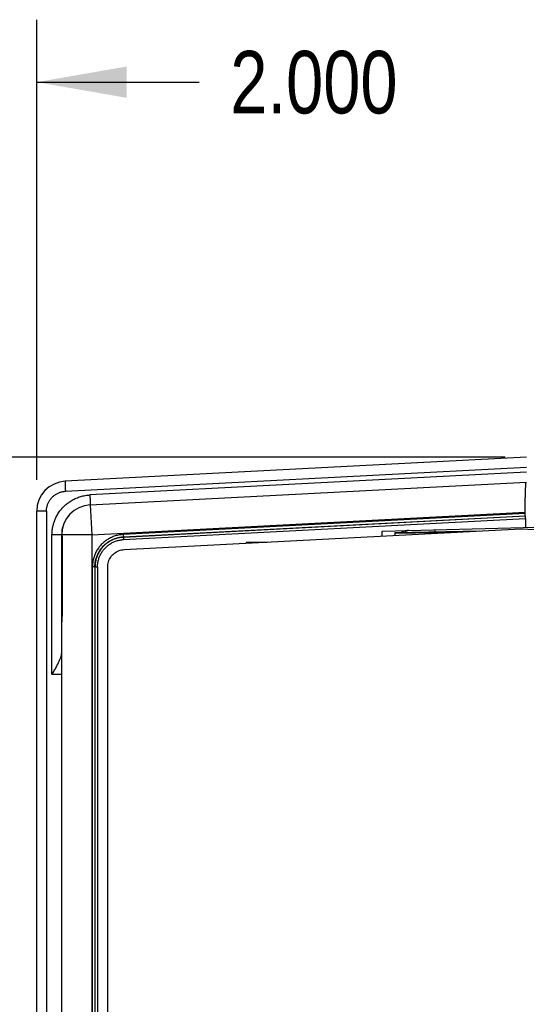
# Model space of a CAD drawing. Header units: inches. Extents: x 0 to 34, y 0 to 22.
# Tile 11 of 78: x 6.3 to 7.3, y 12.1 to 14. Entities that reach past the tile are written whole.
import ezdxf

# ---------------------------------------------------------------- set-up
doc = ezdxf.new("R2010")
doc.units = ezdxf.units.IN
doc.header["$LTSCALE"] = 1.87
doc.header["$MEASUREMENT"] = 0
doc.layers.get('0').update_dxf_attribs({"linetype": 'CONTINUOUS'})
doc.layers.add('DIMENSIONS', color=7, linetype='CONTINUOUS')
doc.styles.get("Standard").update_dxf_attribs({"font": 'txt', "width": 0.8})
doc.dimstyles.new('DIMSTYLE_1', dxfattribs={"dimtxt": 0.125, "dimasz": 0.18, "dimexe": 0.18, "dimexo": 0.0625, "dimgap": 0.09, "dimtad": 0, "dimtih": 1, "dimtoh": 1, "dimdec": 3, "dimzin": 4, "dimdsep": 46, "dimtxsty": 'STANDARD', "dimblk": '_FILLED', "dimblk1": '_FILLED', "dimblk2": '_FILLED', "dimcen": 0.09, "dimadec": 0, "dimazin": 0, "dimtp": 0.01, "dimtm": 0.01, "dimtfac": 1, "dimtdec": 3, "dimtofl": 0, "dimtmove": 0, "dimatfit": 3, "dimldrblk": '_FILLED', "dimfxl": 1, "dimtolj": 1, "dimtzin": 4, "dimarcsym": 0})

# ---------------------------------------------------------------- blocks, each defined once
blk = doc.blocks.new('_FILLED')
at = {"color": 0, "linetype": 'BYBLOCK'}
blk.add_solid([(0, 0), (-1, 0.174), (-1, -0.174)], dxfattribs=at)
blk = doc.blocks.new('*D7')
at = {"layer": 'DIMENSIONS', "color": 2, "linetype": 'CONTINUOUS'}
for p, q in [((6.3385, 13.1291), (6.3385, 14.0499)), ((8.3385, 13.128), (8.3385, 14.0499)), ((6.3385, 13.9249), (6.6635, 13.9249)), ((8.3385, 13.9249), (8.0135, 13.9249))]:
    blk.add_line(p, q, dxfattribs=at)
at = {"layer": 'DIMENSIONS', "color": 2, "linetype": 'CONTINUOUS', "xscale": 0.18, "yscale": 0.18, "zscale": 0.18, "rotation": 180}
blk.add_blockref('_FILLED', (6.3385, 13.9249), dxfattribs=at)
at = {"layer": 'DIMENSIONS', "color": 2, "linetype": 'CONTINUOUS', "xscale": 0.18, "yscale": 0.18, "zscale": 0.18}
blk.add_blockref('_FILLED', (8.3385, 13.9249), dxfattribs=at)
at = {"layer": 'DIMENSIONS', "color": 2, "linetype": 'CONTINUOUS', "width": 0.8}
for s, p in [('2.000', (6.726, 13.8624)), ('[', (7.351, 13.8624)), ('50.8', (7.451, 13.8624)), (']', (7.851, 13.8624))]:
    blk.add_text(s, height=0.125, dxfattribs=at).set_placement(p)
blk = doc.blocks.new('*D8')
at = {"layer": 'DIMENSIONS', "color": 2, "linetype": 'CONTINUOUS'}
for p, q in [((7.276, 13.1749), (5.4635, 13.1749)), ((5.5885, 13.1749), (5.5885, 11.9528)), ((5.5885, 10.4999), (5.5885, 11.7028)), ((6.418, 10.4999), (5.4635, 10.4999))]:
    blk.add_line(p, q, dxfattribs=at)
at = {"layer": 'DIMENSIONS', "color": 2, "linetype": 'CONTINUOUS', "xscale": 0.18, "yscale": 0.18, "zscale": 0.18}
for p, rotation in [((5.5885, 13.1749), 90), ((5.5885, 10.4999), 270)]:
    blk.add_blockref('_FILLED', p, dxfattribs=dict(at, rotation=rotation))
at = {"layer": 'DIMENSIONS', "color": 2, "linetype": 'CONTINUOUS', "width": 0.8}
for s, p in [('[', (5.551, 11.7653)), (']', (6.151, 11.7653)), ('2.675', (4.926, 11.7653)), ('67.95', (5.651, 11.7653))]:
    blk.add_text(s, height=0.125, dxfattribs=at).set_placement(p)

msp = doc.modelspace()

# ---------------------------------------------------------------- linework, layer by layer
at = {"color": 7, "linetype": 'CONTINUOUS'}
for p, q in [((7.3185, 13.1749), (6.3953, 13.1265)), ((6.3958, 13.1065), (7.3185, 13.1549)), ((7.3185, 13.1449), (6.4448, 13.0991)), ((6.4453, 13.0791), (7.3184, 13.1248)), ((6.4453, 13.0791), (6.4485, 13.0192)), ((6.3385, 8.2677), (6.3385, 13.0666)), ((6.3579, 13.0666), (6.3385, 13.0666)), ((6.3579, 13.0666), (6.3579, 8.2677)), ((6.4485, 13.0192), (7.3162, 13.0647)), ((7.3162, 13.0622), (6.5115, 13.02)), ((7.3162, 13.0622), (7.3162, 13.0646)), ((6.4005, 13.0552), (6.4002, 13.0549)), ((6.4009, 13.0557), (6.4003, 13.0549)), ((6.4009, 13.0558), (6.4008, 13.0557)), ((6.4011, 13.056), (6.4009, 13.0558)), ((6.5118, 13.015), (7.3164, 13.0572)), ((7.3165, 13.057), (6.512, 13.0148)), ((6.5122, 13.0098), (7.3167, 13.052)), ((7.3164, 13.0572), (7.3165, 13.057)), ((7.3167, 13.052), (7.3167, 13.0343)), ((6.3889, 13.0205), (6.389, 13.0179)), ((6.5115, 13.02), (6.5118, 13.015)), ((6.5136, 12.9899), (7.3072, 13.0315)), ((7.0301, 13.0268), (7.3385, 13.0349)), ((7.0301, 13.0169), (7.0301, 13.0268)), ((7.0554, 13.0242), (7.2253, 13.0272)), ((7.0555, 13.0226), (7.1803, 13.0248)), ((7.0555, 13.0242), (7.0555, 13.0183)), ((7.1355, 13.0295), (7.1355, 13.0256)), ((7.3072, 13.0315), (8.1602, 12.9868)), ((6.369, 12.7399), (6.369, 13.0192)), ((6.3885, 13.0192), (6.369, 13.0192)), ((6.3885, 8.316), (6.3885, 13.0192)), ((6.3895, 13.0041), (6.3885, 13.0041)), ((6.4485, 13.0192), (6.3892, 13.0192)), ((6.3895, 13.004), (6.3895, 12.8707)), ((6.3895, 13.004), (6.39, 13.004)), ((6.39, 12.8707), (6.39, 13.004)), ((6.4485, 13.0192), (6.4485, 8.316)), ((6.512, 13.0148), (6.5118, 13.015)), ((6.512, 13.0148), (6.5122, 13.0098)), ((6.7578, 13.0049), (6.7578, 13.0027)), ((6.7599, 13.0028), (6.7578, 13.0049)), ((6.7578, 13.0049), (6.7995, 13.0049)), ((6.45, 8.3794), (6.45, 12.9551)), ((6.455, 12.9551), (6.45, 12.9551)), ((6.455, 12.955), (6.455, 8.3795)), ((6.4551, 12.955), (6.455, 12.955)), ((6.4551, 8.3795), (6.4551, 12.955)), ((6.4601, 12.9549), (6.4551, 12.9549)), ((6.4601, 12.9549), (6.4601, 8.3796)), ((6.4805, 10.4999), (6.4805, 12.9549)), ((6.3885, 12.9299), (6.3895, 12.9299)), ((6.3885, 12.7399), (6.369, 12.7399))]:
    msp.add_line(p, q, dxfattribs=at)
for points in [[(6.3905, 13.0346), (6.3899, 13.0323), (6.3894, 13.0294), (6.3891, 13.0265), (6.3889, 13.0235), (6.3889, 13.0205)], [(6.389, 13.0179), (6.3891, 13.0158), (6.3893, 13.0132), (6.3894, 13.0106), (6.3895, 13.0082), (6.3895, 13.0058), (6.3895, 13.004)], [(6.3895, 12.8707), (6.3895, 12.8689), (6.3895, 12.8665), (6.3894, 12.864), (6.3893, 12.8613), (6.3891, 12.8587)], [(6.3891, 12.8587), (6.3887, 12.8532), (6.3886, 12.8503), (6.3885, 12.8475), (6.3885, 12.8452)]]:
    msp.add_lwpolyline(points, dxfattribs=at)
for centre, radius, start, end in [((6.3985, 13.0666), 0.06, 93, 180), ((6.4485, 13.0192), 0.06, 93, 179.9975), ((7.0835, 13.0182), 0.01, 91.5, 140.2258)]:
    msp.add_arc(centre, radius, start, end, dxfattribs=at)
for points, knots in [([(6.3953, 13.1265), (6.3953, 13.1265), (6.3953, 13.1263), (6.3952, 13.1262), (6.3952, 13.1258), (6.3952, 13.1253), (6.3952, 13.1247), (6.3952, 13.124), (6.3952, 13.1232), (6.3952, 13.1222), (6.3952, 13.1212), (6.3953, 13.12), (6.3953, 13.1187), (6.3954, 13.1174), (6.3954, 13.116), (6.3955, 13.1145), (6.3955, 13.113), (6.3956, 13.1114), (6.3957, 13.1098), (6.3958, 13.1081), (6.3958, 13.1071), (6.3958, 13.1065)], [0, 0, 0, 0, 0.004035, 0.014463, 0.031526, 0.055159, 0.08522, 0.121511, 0.163789, 0.211768, 0.265125, 0.323497, 0.386489, 0.453668, 0.524577, 0.598734, 0.675636, 0.754759, 0.835563, 0.917496, 1, 1, 1, 1]), ([(7.3162, 13.0646), (7.3162, 13.0659), (7.3162, 13.0684), (7.3162, 13.0721), (7.3162, 13.0759), (7.3162, 13.0796), (7.3163, 13.0832), (7.3163, 13.0867), (7.3164, 13.0902), (7.3164, 13.0936), (7.3165, 13.0968), (7.3166, 13.1), (7.3167, 13.103), (7.3167, 13.1058), (7.3168, 13.1085), (7.3169, 13.111), (7.317, 13.1133), (7.3172, 13.1154), (7.3173, 13.1173), (7.3174, 13.119), (7.3175, 13.1205), (7.3176, 13.1218), (7.3177, 13.1229), (7.3179, 13.1237), (7.318, 13.1243), (7.3181, 13.1247), (7.3182, 13.1248), (7.3183, 13.1248)], [0, 0, 0, 0, 0.062203, 0.124341, 0.186138, 0.247366, 0.30763, 0.366665, 0.424275, 0.480167, 0.534218, 0.586137, 0.635741, 0.682857, 0.727236, 0.76878, 0.80727, 0.842579, 0.874569, 0.903069, 0.928028, 0.949356, 0.96697, 0.980784, 0.990769, 0.99701, 1, 1, 1, 1]), ([(6.3579, 13.0666), (6.3579, 13.0675), (6.358, 13.0693), (6.3583, 13.0721), (6.3588, 13.0748), (6.3594, 13.0775), (6.3603, 13.0801), (6.3613, 13.0827), (6.3625, 13.0852), (6.3638, 13.0876), (6.3654, 13.0899), (6.3671, 13.0921), (6.3689, 13.0941), (6.3709, 13.0961), (6.373, 13.0979), (6.3752, 13.0995), (6.3775, 13.101), (6.3799, 13.1023), (6.3825, 13.1035), (6.385, 13.1045), (6.3877, 13.1053), (6.3904, 13.1059), (6.3931, 13.1063), (6.3949, 13.1065), (6.3958, 13.1065)], [0, 0, 0, 0, 0.045166, 0.090607, 0.136161, 0.18172, 0.227182, 0.272577, 0.318039, 0.363601, 0.409162, 0.454652, 0.500109, 0.545582, 0.591087, 0.636622, 0.682133, 0.727553, 0.772931, 0.818402, 0.86398, 0.909533, 0.954917, 1, 1, 1, 1]), ([(6.369, 13.0192), (6.369, 13.0207), (6.3691, 13.0238), (6.3695, 13.0285), (6.3702, 13.0331), (6.3711, 13.0377), (6.3723, 13.0422), (6.3738, 13.0466), (6.3755, 13.051), (6.3775, 13.0552), (6.3797, 13.0593), (6.3822, 13.0633), (6.3849, 13.0671), (6.3878, 13.0708), (6.3909, 13.0743), (6.3942, 13.0776), (6.3977, 13.0807), (6.4014, 13.0836), (6.4053, 13.0862), (6.4093, 13.0887), (6.4134, 13.0909), (6.4176, 13.0928), (6.422, 13.0945), (6.4264, 13.096), (6.431, 13.0972), (6.4355, 13.0981), (6.4402, 13.0987), (6.4432, 13.099), (6.4448, 13.0991)], [0, 0, 0, 0, 0.038148, 0.076504, 0.114978, 0.153518, 0.192071, 0.230592, 0.269082, 0.307561, 0.346046, 0.384543, 0.423054, 0.461571, 0.50007, 0.53854, 0.577002, 0.615484, 0.653996, 0.692521, 0.73104, 0.769545, 0.808033, 0.846499, 0.884936, 0.923334, 0.961683, 1, 1, 1, 1]), ([(6.4448, 13.0991), (6.4448, 13.0985), (6.4449, 13.0974), (6.445, 13.0958), (6.445, 13.0942), (6.4451, 13.0926), (6.4452, 13.0911), (6.4452, 13.0896), (6.4453, 13.0882), (6.4453, 13.0868), (6.4454, 13.0856), (6.4454, 13.0844), (6.4454, 13.0834), (6.4454, 13.0824), (6.4454, 13.0816), (6.4454, 13.0808), (6.4454, 13.0802), (6.4454, 13.0798), (6.4454, 13.0794), (6.4454, 13.0792), (6.4453, 13.0791), (6.4453, 13.0791)], [0, 0, 0, 0, 0.082507, 0.164442, 0.245251, 0.324376, 0.40128, 0.475444, 0.546358, 0.613538, 0.676526, 0.734897, 0.788254, 0.836234, 0.87851, 0.914797, 0.944851, 0.968479, 0.985541, 0.995967, 1, 1, 1, 1]), ([(7.3164, 13.0572), (7.3162, 13.0573), (7.3164, 13.0583), (7.3161, 13.0599), (7.3162, 13.0614), (7.3162, 13.0622)], [0, 0, 0, 0, 0.131531, 0.497942, 1, 1, 1, 1]), ([(7.3167, 13.052), (7.3167, 13.0529), (7.3168, 13.0545), (7.3166, 13.056), (7.3167, 13.0569), (7.3165, 13.057)], [0, 0, 0, 0, 0.54952, 0.892284, 1, 1, 1, 1]), ([(6.3892, 13.0192), (6.3891, 13.0201), (6.389, 13.0219), (6.3891, 13.0246), (6.3892, 13.0273), (6.3895, 13.0298), (6.3899, 13.0323), (6.3903, 13.0339), (6.3905, 13.0346)], [0, 0, 0, 0, 0.177746, 0.351245, 0.520295, 0.684733, 0.844622, 1, 1, 1, 1]), ([(6.5115, 13.02), (6.5102, 13.0199), (6.5075, 13.0197), (6.5035, 13.0191), (6.4995, 13.0183), (6.4955, 13.0172), (6.4916, 13.0158), (6.4878, 13.0142), (6.4841, 13.0123), (6.4805, 13.0103), (6.4771, 13.008), (6.4738, 13.0055), (6.4707, 13.0027), (6.4677, 12.9998), (6.465, 12.9968), (6.4625, 12.9935), (6.4601, 12.9901), (6.458, 12.9866), (6.4561, 12.9829), (6.4545, 12.9791), (6.4531, 12.9752), (6.4519, 12.9712), (6.451, 12.9672), (6.4504, 12.9632), (6.45, 12.9591), (6.45, 12.9565), (6.45, 12.9551)], [0, 0, 0, 0, 0.040808, 0.082014, 0.12354, 0.165302, 0.207215, 0.249198, 0.291183, 0.333108, 0.374964, 0.416763, 0.458523, 0.50027, 0.542028, 0.583804, 0.625602, 0.667441, 0.709356, 0.75134, 0.793305, 0.835154, 0.876812, 0.918218, 0.959302, 1, 1, 1, 1]), ([(7.0832, 13.0282), (7.0823, 13.0281), (7.0804, 13.028), (7.0778, 13.0277), (7.0755, 13.0272), (7.0734, 13.0266), (7.0716, 13.026), (7.0701, 13.0253), (7.0691, 13.0248), (7.0686, 13.0245), (7.0686, 13.0245)], [0, 0, 0, 0, 0.185445, 0.360316, 0.51787, 0.656355, 0.779004, 0.887796, 0.984388, 1, 1, 1, 1]), ([(6.3887, 13.0179), (6.3886, 13.0181), (6.3885, 13.0185), (6.3885, 13.019), (6.3885, 13.0192)], [0, 0, 0, 0, 0.510246, 1, 1, 1, 1]), ([(6.389, 13.0179), (6.389, 13.0179), (6.389, 13.0181), (6.389, 13.0186), (6.3891, 13.019), (6.3892, 13.0192)], [0, 0, 0, 0, 0.006565, 0.493207, 1, 1, 1, 1]), ([(6.39, 13.004), (6.39, 13.0046), (6.39, 13.0059), (6.39, 13.0077), (6.3899, 13.0096), (6.3898, 13.0115), (6.3897, 13.0134), (6.3895, 13.0154), (6.3894, 13.0169), (6.3893, 13.0177), (6.3893, 13.0179)], [0, 0, 0, 0, 0.129917, 0.263291, 0.399389, 0.537387, 0.676365, 0.81536, 0.953387, 1, 1, 1, 1]), ([(6.455, 12.9551), (6.455, 12.9564), (6.455, 12.9589), (6.4554, 12.9627), (6.456, 12.9664), (6.4568, 12.9701), (6.4579, 12.9738), (6.4592, 12.9773), (6.4607, 12.9808), (6.4624, 12.9842), (6.4644, 12.9874), (6.4665, 12.9906), (6.4688, 12.9936), (6.4714, 12.9964), (6.4741, 12.9991), (6.4769, 13.0016), (6.4799, 13.0039), (6.4831, 13.006), (6.4864, 13.0079), (6.4898, 13.0096), (6.4933, 13.0111), (6.4969, 13.0123), (6.5005, 13.0134), (6.5042, 13.0142), (6.508, 13.0147), (6.5105, 13.0149), (6.5118, 13.015)], [0, 0, 0, 0, 0.041626, 0.083233, 0.124822, 0.16641, 0.208025, 0.249677, 0.29134, 0.33299, 0.374632, 0.416279, 0.45793, 0.499577, 0.541216, 0.582866, 0.624546, 0.666256, 0.707979, 0.749701, 0.791418, 0.833129, 0.874835, 0.916544, 0.958265, 1, 1, 1, 1]), ([(6.512, 13.0148), (6.5107, 13.0148), (6.5082, 13.0145), (6.5044, 13.014), (6.5007, 13.0132), (6.4971, 13.0122), (6.4935, 13.0109), (6.49, 13.0094), (6.4866, 13.0077), (6.4833, 13.0058), (6.4802, 13.0037), (6.4771, 13.0014), (6.4743, 12.9989), (6.4716, 12.9962), (6.4691, 12.9934), (6.4667, 12.9904), (6.4646, 12.9873), (6.4626, 12.984), (6.4609, 12.9807), (6.4594, 12.9772), (6.4581, 12.9736), (6.457, 12.97), (6.4562, 12.9663), (6.4556, 12.9625), (6.4552, 12.9587), (6.4551, 12.9562), (6.4551, 12.9549)], [0, 0, 0, 0, 0.041666, 0.083332, 0.124998, 0.166665, 0.208332, 0.25, 0.291668, 0.333335, 0.375003, 0.416669, 0.458334, 0.499999, 0.541664, 0.583329, 0.624996, 0.666663, 0.708331, 0.749999, 0.791667, 0.833334, 0.875001, 0.916668, 0.958334, 1, 1, 1, 1]), ([(6.4601, 12.9549), (6.4601, 12.9561), (6.4602, 12.9585), (6.4606, 12.9621), (6.4611, 12.9657), (6.462, 12.9692), (6.463, 12.9727), (6.4643, 12.9761), (6.4658, 12.9794), (6.4676, 12.9826), (6.4695, 12.9857), (6.4716, 12.9887), (6.474, 12.9915), (6.4765, 12.9941), (6.4791, 12.9966), (6.482, 12.9989), (6.485, 13.001), (6.4881, 13.0029), (6.4913, 13.0045), (6.4947, 13.006), (6.4981, 13.0073), (6.5016, 13.0083), (6.5051, 13.009), (6.5087, 13.0096), (6.511, 13.0098), (6.5122, 13.0098)], [0, 0, 0, 0, 0.042631, 0.08565, 0.128984, 0.172552, 0.216269, 0.260052, 0.303814, 0.347491, 0.3911, 0.43467, 0.47822, 0.521767, 0.565322, 0.608896, 0.652504, 0.696177, 0.739934, 0.783713, 0.827431, 0.871002, 0.914342, 0.957367, 1, 1, 1, 1]), ([(6.4805, 12.9549), (6.4805, 12.9584), (6.4816, 12.9656), (6.4863, 12.9752), (6.4937, 12.983), (6.503, 12.9882), (6.5101, 12.9897), (6.5136, 12.9899)], [0, 0, 0, 0, 0.199965, 0.399805, 0.599604, 0.799483, 1, 1, 1, 1]), ([(6.3885, 12.8452), (6.3885, 12.8457), (6.3885, 12.847), (6.3886, 12.8488), (6.3887, 12.8508), (6.3889, 12.8528), (6.3891, 12.8548), (6.3893, 12.8568), (6.3895, 12.8589), (6.3897, 12.8609), (6.3898, 12.8629), (6.3899, 12.8649), (6.39, 12.8669), (6.39, 12.8688), (6.39, 12.87), (6.39, 12.8707)], [0, 0, 0, 0, 0.069407, 0.143247, 0.219685, 0.298114, 0.377831, 0.45807, 0.538141, 0.617673, 0.696528, 0.774474, 0.851185, 0.926423, 1, 1, 1, 1]), ([(6.3895, 12.8707), (6.3895, 12.8707), (6.3895, 12.8707), (6.3896, 12.8707), (6.3898, 12.8707), (6.3899, 12.8707), (6.39, 12.8707)], [0, 0, 0, 0, 0.021366, 0.08609, 0.413164, 1, 1, 1, 1]), ([(6.369, 12.7399), (6.3697, 12.7412), (6.3713, 12.7438), (6.3735, 12.7477), (6.3757, 12.7515), (6.3777, 12.7552), (6.3796, 12.7588), (6.3814, 12.7621), (6.3829, 12.7653), (6.3843, 12.7683), (6.3854, 12.771), (6.3864, 12.7736), (6.3872, 12.7759), (6.3877, 12.7781), (6.3882, 12.78), (6.3884, 12.7818), (6.3885, 12.783), (6.3885, 12.7835)], [0, 0, 0, 0, 0.095343, 0.189046, 0.280164, 0.367833, 0.451537, 0.530506, 0.603969, 0.671581, 0.733522, 0.789913, 0.841007, 0.887242, 0.928891, 0.96636, 1, 1, 1, 1])]:
    msp.add_open_spline(points, degree=3, knots=knots, dxfattribs=at)
for points in [[(6.3888, 13.0178), (6.3888, 13.0178), (6.3888, 13.0179), (6.3887, 13.0179)], [(6.389, 13.0174), (6.3889, 13.0175), (6.3889, 13.0177), (6.3888, 13.0178)], [(6.3893, 13.0179), (6.3893, 13.0184), (6.3892, 13.0188), (6.3892, 13.0192)]]:
    msp.add_open_spline(points, degree=3, dxfattribs=at)

# ---------------------------------------------------------------- dimensions: what is measured, and where the dimension line sits
at = {"layer": 'DIMENSIONS', "color": 2, "linetype": 'CONTINUOUS'}
for base, p1, p2, angle, picture, middle in [((6.3385, 13.9249), (8.3385, 13.128), (6.3385, 13.1291), 180, '*D7', (7.3385, 13.9249)), ((5.5885, 13.1749), (6.418, 10.4999), (7.276, 13.1749), 90, '*D8', (5.5885, 11.8278))]:
    dim = msp.add_linear_dim(base=base, p1=p1, p2=p2, angle=angle, dimstyle='DIMSTYLE_1', dxfattribs=at)
    dim.commit()
    dim.dimension.update_dxf_attribs({"geometry": picture, "text_midpoint": middle, "dimtype": 160})

doc.saveas('drawing.dxf')
